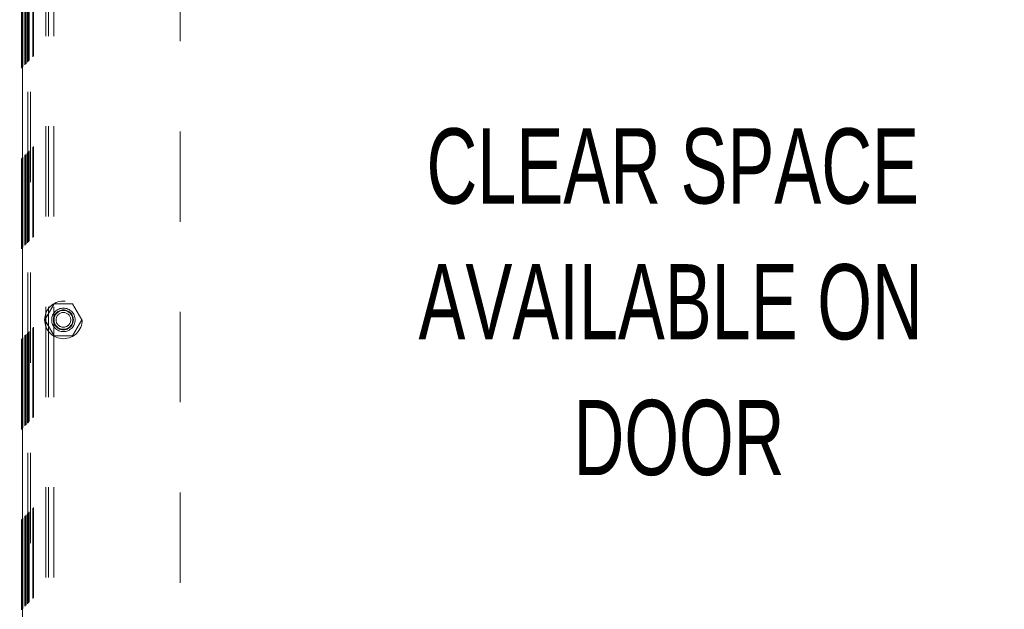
# Model space of a CAD drawing. Header units: inches. Extents: x 0.2 to 10.7, y 0.2 to 7.9.
# Tile 46 of 95: x 3.271 to 4.363, y 3.688 to 4.341. Entities that reach past the tile are written whole.
import ezdxf

# ---------------------------------------------------------------- set-up
doc = ezdxf.new("R2010")
doc.units = ezdxf.units.IN
doc.header["$MEASUREMENT"] = 0
doc.linetypes.add('HIDDEN', pattern=[0.075, 0.05, -0.025])
doc.layers.add('DIMENSIONS', color=140, linetype='Continuous')
doc.styles.add('SLDTEXTSTYLE0', font='TXT', dxfattribs={"width": 0.7})
doc.dimstyles.new('SLDDIMSTYLE0', dxfattribs={"dimtxt": 0.084961, "dimasz": 0.13, "dimexe": 0, "dimexo": 0.0625, "dimgap": 0.02124, "dimtad": 0, "dimtih": 1, "dimtoh": 1, "dimlfac": 12, "dimrnd": 1e-09, "dimzin": 12, "dimdsep": 46, "dimtxsty": 'SLDTEXTSTYLE0', "dimsah": 1, "dimcen": 0.09, "dimadec": 0, "dimazin": 3, "dimtfac": 1, "dimtofl": 0, "dimtmove": 0, "dimatfit": 3, "dimfxl": 0, "dimfrac": 2, "dimtolj": 1, "dimtzin": 12, "dimarcsym": 0})

# ---------------------------------------------------------------- blocks, each defined once
blk = doc.blocks.new('SW_NOTE_0')
at = {"layer": 'DIMENSIONS', "color": 0, "attachment_point": 2, "style": 'SLDTEXTSTYLE0'}
for s, insert, char_height in [('CLEAR SPACE', (0.3711, 0.1074), 0.083333), ('AVAILABLE ON', (0.3688, -0.0431), 0.083333), ('DOOR', (0.3781, -0.1935), 0.08333)]:
    blk.add_mtext(s, dxfattribs=dict(at, insert=insert, char_height=char_height))
blk = doc.blocks.new('_D')
at = {"layer": 'DIMENSIONS'}
for p, q in [((3.4442, 4.7535), (2.7733, 4.7535)), ((2.8983, 4.7535), (2.8983, 4.1593)), ((2.7368, 4.0053), (2.7082, 4.0053)), ((2.7082, 4.0053), (2.7082, 3.8702)), ((3.0599, 4.0053), (3.0884, 4.0053)), ((3.0884, 4.0053), (3.0884, 3.8702)), ((2.7082, 3.8702), (2.7368, 3.8702)), ((3.0884, 3.8702), (3.0599, 3.8702)), ((2.8983, 3.2632), (2.8983, 3.8512)), ((3.4442, 3.2632), (2.7733, 3.2632))]:
    blk.add_line(p, q, dxfattribs=at)
for points in [[(2.8983, 4.7535), (2.8783, 4.6235), (2.9183, 4.6235)], [(2.8983, 3.2632), (2.9183, 3.3932), (2.8783, 3.3932)]]:
    blk.add_solid(points, dxfattribs=at)
at = {"layer": 'DIMENSIONS', "char_height": 0.08333, "attachment_point": 1, "style": 'SLDTEXTSTYLE0'}
for s, insert in [('17.88', (2.7368, 4.1317)), ('454.2', (2.7368, 3.9777))]:
    blk.add_mtext(s, dxfattribs=dict(at, insert=insert))

msp = doc.modelspace()

# ---------------------------------------------------------------- linework, layer by layer
at = {"color": 7, "linetype": 'HIDDEN', "lineweight": 18}
for p, q in [((3.2731063, 3.0870691), (3.2731063, 4.9296417)), ((3.2739396, 3.0879024), (3.2739396, 4.9288084)), ((3.2741524, 4.9285807), (3.2741524, 3.088133)), ((3.2743563, 4.9283917), (3.2743563, 3.0883191)), ((3.2743563, 3.0883191), (3.2743563, 4.9283917)), ((3.2747729, 3.0887358), (3.2747729, 4.9279751)), ((3.2748206, 3.088766), (3.2748206, 4.9279326)), ((3.2770646, 3.0910274), (3.2770646, 4.9256834)), ((3.2770646, 3.0910274), (3.2770646, 4.9256834)), ((3.2773056, 3.0912684), (3.2773056, 4.9254424)), ((3.2782348, 3.0921976), (3.2782348, 4.9245132)), ((3.2785229, 3.0924858), (3.2785229, 4.9242251)), ((3.2801455, 3.0940888), (3.2801455, 4.9226205)), ((3.2808528, 3.0948156), (3.2808528, 4.9218952)), ((3.2816258, 3.0955887), (3.2816258, 4.9211222)), ((3.2857163, 3.0996791), (3.2857163, 4.9170317)), ((3.2864447, 3.1004103), (3.2864447, 4.916321)), ((3.3000796, 3.1228636), (3.3000796, 4.8937803)), ((3.3000796, 3.1228636), (3.3000796, 4.8937803)), ((3.3030796, 3.1228636), (3.3030796, 4.8937803)), ((3.3090796, 3.1228636), (3.3090796, 4.8937803)), ((3.2742121, 3.1608971), (3.2742121, 4.8558137)), ((3.2802121, 3.1608971), (3.2802121, 4.8558137)), ((3.2832121, 3.1608971), (3.2832121, 4.8558137)), ((3.2832121, 3.1608971), (3.2832121, 4.8558137)), ((3.4492121, 3.3171471), (3.4492121, 4.6995637)), ((3.3094641, 4.0261054), (3.2992162, 4.0083554)), ((3.3299601, 4.0261054), (3.3094641, 4.0261054)), ((3.340208, 4.0083554), (3.3299601, 4.0261054)), ((3.2992162, 4.0083554), (3.3094641, 3.9906054)), ((3.3299601, 3.9906054), (3.340208, 4.0083554)), ((3.3094641, 3.9906054), (3.3299601, 3.9906054))]:
    msp.add_line(p, q, dxfattribs=at)
for radius in [0.0208333, 0.0130208, 0.0110417, 0.0104167, 0.0081625]:
    msp.add_circle((3.3197121, 4.0083554), radius, dxfattribs=at)
msp.add_open_spline([(3.2798697, 3.0938374), (3.2798623, 3.0959778), (3.2798414, 3.1020559), (3.2798239, 3.1130905), (3.2798127, 3.1278361), (3.279812, 3.1449777), (3.2798169, 3.1694929), (3.2798217, 3.1999282), (3.279817, 3.2453036), (3.2798191, 3.2996172), (3.2798179, 3.4181409), (3.279819, 3.6510691), (3.2798185, 4.0389345), (3.2798179, 4.3801879), (3.2798189, 4.6151395), (3.279817, 4.7031319), (3.2798219, 4.7692647), (3.2798184, 4.8136799), (3.2798131, 4.8361224), (3.2798122, 4.8573664), (3.2798233, 4.8761087), (3.2798489, 4.8917155), (3.2798842, 4.904275), (3.2799227, 4.9142129), (3.2799522, 4.9200913), (3.2799641, 4.9227046), (3.2799644, 4.9227825)], degree=3, knots=[0, 0, 0, 0, 0.003510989, 0.009970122, 0.018099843, 0.027698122, 0.038087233, 0.058311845, 0.077620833, 0.112515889, 0.147401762, 0.272033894, 0.494585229, 0.783612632, 0.831787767, 0.879973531, 0.927945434, 0.940264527, 0.952827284, 0.964757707, 0.975110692, 0.983570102, 0.990357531, 0.995711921, 0.999872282, 1, 1, 1, 1], dxfattribs=at)

# ---------------------------------------------------------------- block references
at = {"layer": 'DIMENSIONS'}
msp.add_blockref('SW_NOTE_0', (3.6244665, 4.1131795), dxfattribs=at)

# ---------------------------------------------------------------- dimensions: what is measured, and where the dimension line sits
dim = msp.add_linear_dim(base=(2.8983339, 3.2632166), p1=(3.4942121, 4.7534942), p2=(3.4942121, 3.2632166), angle=90, dimstyle='SLDDIMSTYLE0', dxfattribs=at)
dim.commit()
dim.dimension.update_dxf_attribs({"geometry": '_D', "text_midpoint": (2.8983339, 4.0052746), "dimtype": 160})

doc.saveas('drawing.dxf')
